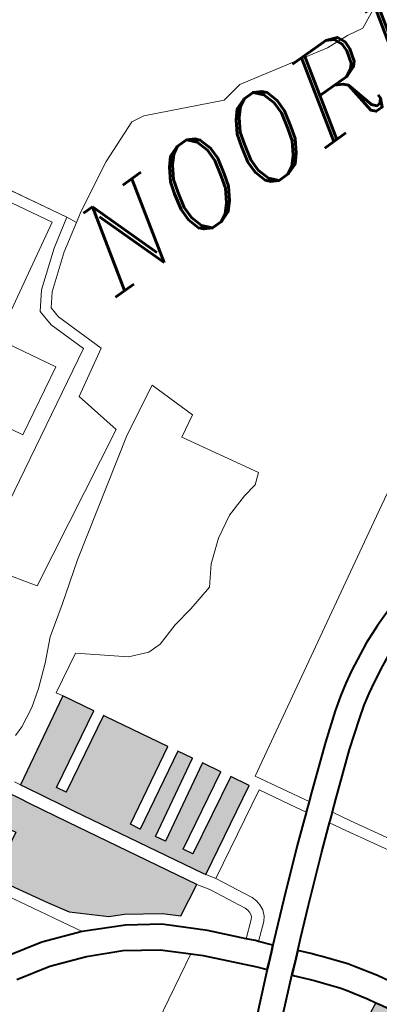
# Model space of a CAD drawing. Header units: metres. Extents: x 148316 to 148653, y 486436 to 486744.
# Tile 70 of 110: x 148541.3 to 148543.29, y 486717.77 to 486723.2. Entities that reach past the tile are written whole.
import ezdxf

# ---------------------------------------------------------------- set-up
doc = ezdxf.new("R2010")
doc.units = ezdxf.units.M
doc.header["$MEASUREMENT"] = 0
for name, color, linetype, lineweight in [('WVB-pen-brm-dik 018', 6, 'Continuous', 13), ('WVB-pen-dik 035', 1, 'Continuous', 40), ('WVB-raster-20%', 254, 'Continuous', 30), ('WVB-raster-60%', 253, 'Continuous', 30), ('WVB-tekst-dik 035', 1, 'Continuous', 40)]:
    doc.layers.add(name, color=color, linetype=linetype, lineweight=lineweight)
doc.styles.add('1 200   cursief   0.18', font='ITALICS.shx', dxfattribs={"height": 0.36})

# ---------------------------------------------------------------- blocks, each defined once
blk = doc.blocks.new('INZET')
at = {"layer": 'WVB-raster-20%', "extrusion": (0, 0, -1)}
blk.add_hatch(color=256, dxfattribs=at).paths.add_polyline_path([(0.119278, -0.055955), (0.118416, -0.055508), (0.120323, -0.052039), (0.120884, -0.050998), (0.121027, -0.050734), (0.121189, -0.050432), (0.121344, -0.050146), (0.121397, -0.04998), (0.121422, -0.049787), (0.121492, -0.049264), (0.12269, -0.049327), (0.123259, -0.048284), (0.124846, -0.049118), (0.124029, -0.050623), (0.123786, -0.051069), (0.122312, -0.05027), (0.121805, -0.051161), (0.121657, -0.051421), (0.12289, -0.052097), (0.122065, -0.053515), (0.121729, -0.054077), (0.12091, -0.054812), (0.120521, -0.05501), (0.119657, -0.055601)])
at = {"layer": 'WVB-raster-20%'}
for points in [[(-0.118054, -0.055423), (-0.118104, -0.055346), (-0.120016, -0.051871), (-0.120181, -0.051565), (-0.12072, -0.050566), (-0.12079, -0.050435), (-0.118413, -0.049117), (-0.117956, -0.049942), (-0.120026, -0.051072), (-0.119883, -0.051336), (-0.117811, -0.050205), (-0.117773, -0.050275), (-0.116856, -0.051933), (-0.118949, -0.053084), (-0.118805, -0.053347), (-0.116711, -0.052195), (-0.11649, -0.052595), (-0.118576, -0.05376), (-0.11843, -0.054022), (-0.116345, -0.052858), (-0.11607, -0.053355), (-0.118158, -0.054492), (-0.118015, -0.054755), (-0.115925, -0.053617), (-0.115649, -0.054117)], [(-0.124828, -0.076687), (-0.124881, -0.075963), (-0.124881, -0.075504), (-0.124833, -0.075266), (-0.124722, -0.074711), (-0.124532, -0.07403), (-0.124118, -0.072438), (-0.124698, -0.072322), (-0.124072, -0.070026), (-0.12282, -0.067058), (-0.123887, -0.066664), (-0.12333, -0.065389), (-0.122287, -0.065852), (-0.121962, -0.065017), (-0.121104, -0.063696), (-0.120478, -0.063139), (-0.119945, -0.062791), (-0.119018, -0.062351), (-0.116277, -0.061034), (-0.116225, -0.061122), (-0.11617, -0.061215), (-0.116119, -0.061309), (-0.116065, -0.06141), (-0.115915, -0.061618), (-0.115731, -0.061848), (-0.115482, -0.062108), (-0.115365, -0.062212), (-0.115081, -0.062413), (-0.114884, -0.06253), (-0.114676, -0.062638), (-0.11449, -0.06272), (-0.114321, -0.062787), (-0.114074, -0.062866), (-0.114107, -0.06296), (-0.114198, -0.063226), (-0.114251, -0.063343), (-0.114307, -0.063433), (-0.114361, -0.0635), (-0.114433, -0.063571), (-0.114506, -0.063624), (-0.115791, -0.064335), (-0.118399, -0.065744), (-0.118933, -0.066033), (-0.119063, -0.066144), (-0.119167, -0.066238), (-0.119301, -0.066378), (-0.119415, -0.066522), (-0.119611, -0.066897), (-0.120384, -0.068727), (-0.121264, -0.07083), (-0.121387, -0.07117), (-0.121917, -0.073204), (-0.121997, -0.073541), (-0.122016, -0.073691), (-0.121991, -0.073897), (-0.121924, -0.07409), (-0.121792, -0.074267), (-0.121672, -0.074387), (-0.121509, -0.074493), (-0.121348, -0.074561), (-0.12058, -0.074754), (-0.120352, -0.074823), (-0.120784, -0.076342), (-0.121033, -0.076284), (-0.121129, -0.076264), (-0.121249, -0.076246), (-0.121463, -0.076225), (-0.121705, -0.076221), (-0.121832, -0.076221), (-0.12204, -0.076241), (-0.122268, -0.076275), (-0.122403, -0.076317), (-0.122671, -0.076389), (-0.123137, -0.07649), (-0.123221, -0.076508), (-0.123638, -0.076581), (-0.124155, -0.076661), (-0.124259, -0.07667), (-0.124496, -0.076679), (-0.124711, -0.076684)]]:
    blk.add_hatch(color=256, dxfattribs=at).paths.add_polyline_path(points)
at = {"layer": 'WVB-pen-brm-dik 018'}
for p, q in [((-0.110661, -0.03841), (-0.113792, -0.032791)), ((-0.113792, -0.032791), (-0.110661, -0.03841)), ((-0.114046, -0.032951), (-0.111075, -0.038284)), ((-0.111075, -0.038284), (-0.114046, -0.032951)), ((-0.108887, -0.037791), (-0.107674, -0.037305)), ((-0.107674, -0.037305), (-0.108887, -0.037791)), ((-0.107674, -0.037305), (-0.10731, -0.037366)), ((-0.10731, -0.037366), (-0.107674, -0.037305)), ((-0.10731, -0.037366), (-0.105247, -0.038296)), ((-0.105247, -0.038296), (-0.10731, -0.037366)), ((-0.115293, -0.038004), (-0.11331, -0.041601)), ((-0.11331, -0.041601), (-0.115293, -0.038004)), ((-0.110224, -0.038498), (-0.108887, -0.037791)), ((-0.108887, -0.037791), (-0.110224, -0.038498)), ((-0.111075, -0.038284), (-0.113904, -0.039902)), ((-0.113904, -0.039902), (-0.111075, -0.038284)), ((-0.105247, -0.038296), (-0.10464, -0.038195)), ((-0.10464, -0.038195), (-0.105247, -0.038296)), ((-0.10464, -0.038195), (-0.102081, -0.038782)), ((-0.102081, -0.038782), (-0.10464, -0.038195)), ((-0.100969, -0.038903), (-0.099473, -0.038184)), ((-0.099473, -0.038184), (-0.100969, -0.038903)), ((-0.111445, -0.0389), (-0.110661, -0.03841)), ((-0.110661, -0.03841), (-0.111445, -0.0389)), ((-0.110661, -0.03841), (-0.110531, -0.038682)), ((-0.110531, -0.038682), (-0.110661, -0.03841)), ((-0.110531, -0.038682), (-0.110303, -0.038539)), ((-0.110303, -0.038539), (-0.110531, -0.038682)), ((-0.110303, -0.038539), (-0.110224, -0.038498)), ((-0.110224, -0.038498), (-0.110303, -0.038539)), ((-0.110531, -0.038682), (-0.111273, -0.039146)), ((-0.111273, -0.039146), (-0.110531, -0.038682)), ((-0.102081, -0.038782), (-0.101434, -0.038823)), ((-0.101434, -0.038823), (-0.102081, -0.038782)), ((-0.101434, -0.038823), (-0.100969, -0.038903)), ((-0.100969, -0.038903), (-0.101434, -0.038823)), ((-0.112394, -0.039638), (-0.111445, -0.0389)), ((-0.111445, -0.0389), (-0.112394, -0.039638)), ((-0.111273, -0.039146), (-0.112183, -0.039854)), ((-0.112183, -0.039854), (-0.111273, -0.039146)), ((-0.112773, -0.040099), (-0.112394, -0.039638)), ((-0.112394, -0.039638), (-0.112773, -0.040099)), ((-0.112183, -0.039854), (-0.112467, -0.040198)), ((-0.112467, -0.040198), (-0.112183, -0.039854)), ((-0.112743, -0.04058), (-0.112773, -0.040099)), ((-0.112773, -0.040099), (-0.112743, -0.04058)), ((-0.112467, -0.040198), (-0.112446, -0.040522)), ((-0.112446, -0.040522), (-0.112467, -0.040198)), ((-0.112393, -0.041629), (-0.112743, -0.04058)), ((-0.112743, -0.04058), (-0.112393, -0.041629)), ((-0.112446, -0.040522), (-0.111984, -0.041908)), ((-0.111984, -0.041908), (-0.112446, -0.040522)), ((-0.118341, -0.044877), (-0.112393, -0.041629)), ((-0.112393, -0.041629), (-0.118341, -0.044877)), ((-0.11331, -0.041601), (-0.115135, -0.042597)), ((-0.115135, -0.042597), (-0.11331, -0.041601)), ((-0.115135, -0.042597), (-0.115469, -0.041987)), ((-0.115469, -0.041987), (-0.115135, -0.042597)), ((-0.111984, -0.041908), (-0.11326, -0.042641)), ((-0.11326, -0.042641), (-0.112955, -0.043977)), ((-0.111434, -0.043555), (-0.112786, -0.044276)), ((-0.112786, -0.044276), (-0.111434, -0.043555)), ((-0.110995, -0.044872), (-0.111434, -0.043555)), ((-0.111434, -0.043555), (-0.110995, -0.044872)), ((-0.112955, -0.043977), (-0.11723, -0.046229)), ((-0.112786, -0.044276), (-0.115902, -0.046287)), ((-0.115902, -0.046287), (-0.112786, -0.044276)), ((-0.111596, -0.045197), (-0.110995, -0.044872)), ((-0.110995, -0.044872), (-0.111596, -0.045197)), ((-0.11723, -0.046229), (-0.117936, -0.04519)), ((-0.110435, -0.047221), (-0.111596, -0.045197)), ((-0.111596, -0.045197), (-0.110435, -0.047221)), ((-0.115902, -0.046287), (-0.116966, -0.047051)), ((-0.116966, -0.047051), (-0.115902, -0.046287)), ((-0.116966, -0.047051), (-0.117753, -0.047583)), ((-0.117753, -0.047583), (-0.116966, -0.047051)), ((-0.110703, -0.04745), (-0.110435, -0.047221)), ((-0.110435, -0.047221), (-0.110703, -0.04745)), ((-0.111771, -0.047717), (-0.111122, -0.047526)), ((-0.111122, -0.047526), (-0.111771, -0.047717)), ((-0.111122, -0.047526), (-0.110703, -0.04745)), ((-0.110703, -0.04745), (-0.111122, -0.047526)), ((-0.117753, -0.047583), (-0.118285, -0.048092)), ((-0.118285, -0.048092), (-0.117753, -0.047583)), ((-0.112382, -0.048061), (-0.111771, -0.047717)), ((-0.111771, -0.047717), (-0.112382, -0.048061)), ((-0.118285, -0.048092), (-0.11884, -0.048555)), ((-0.11884, -0.048555), (-0.118285, -0.048092)), ((-0.112955, -0.048519), (-0.112382, -0.048061)), ((-0.112382, -0.048061), (-0.112955, -0.048519)), ((-0.118513, -0.048935), (-0.117443, -0.048357)), ((-0.117443, -0.048357), (-0.118513, -0.048935)), ((-0.117443, -0.048357), (-0.116924, -0.048786)), ((-0.116924, -0.048786), (-0.117443, -0.048357)), ((-0.11884, -0.048555), (-0.119303, -0.048879)), ((-0.119303, -0.048879), (-0.11884, -0.048555)), ((-0.113374, -0.049015), (-0.112955, -0.048519)), ((-0.112955, -0.048519), (-0.113374, -0.049015)), ((-0.119303, -0.048879), (-0.119835, -0.049156)), ((-0.119835, -0.049156), (-0.119303, -0.048879)), ((-0.116924, -0.048786), (-0.116313, -0.049282)), ((-0.116313, -0.049282), (-0.116924, -0.048786)), ((-0.12079, -0.050435), (-0.118413, -0.049117)), ((-0.119835, -0.049156), (-0.120113, -0.049249)), ((-0.120113, -0.049249), (-0.119835, -0.049156)), ((-0.118413, -0.049117), (-0.118513, -0.048935)), ((-0.118513, -0.048935), (-0.118413, -0.049117)), ((-0.118413, -0.049117), (-0.117956, -0.049942)), ((-0.114138, -0.049206), (-0.113374, -0.049015)), ((-0.113374, -0.049015), (-0.114138, -0.049206)), ((-0.116313, -0.049282), (-0.115779, -0.049511)), ((-0.115779, -0.049511), (-0.116313, -0.049282)), ((-0.115397, -0.049511), (-0.114749, -0.04932)), ((-0.114749, -0.04932), (-0.115397, -0.049511)), ((-0.114749, -0.04932), (-0.114138, -0.049206)), ((-0.114138, -0.049206), (-0.114749, -0.04932)), ((-0.10725, -0.049408), (-0.108622, -0.050184)), ((-0.108622, -0.050184), (-0.10725, -0.049408)), ((-0.115779, -0.049511), (-0.115397, -0.049511)), ((-0.115397, -0.049511), (-0.115779, -0.049511)), ((-0.117956, -0.049942), (-0.120026, -0.051072)), ((-0.120881, -0.050266), (-0.12079, -0.050435)), ((-0.12072, -0.050566), (-0.120881, -0.050266)), ((-0.119883, -0.051336), (-0.117811, -0.050205)), ((-0.117811, -0.050205), (-0.117773, -0.050275)), ((-0.117773, -0.050275), (-0.116856, -0.051933)), ((-0.108622, -0.050184), (-0.115369, -0.053998)), ((-0.115369, -0.053998), (-0.108622, -0.050184)), ((-0.121189, -0.050432), (-0.121027, -0.050734)), ((-0.121027, -0.050734), (-0.120884, -0.050998)), ((-0.120181, -0.051565), (-0.12072, -0.050566)), ((-0.120884, -0.050998), (-0.120323, -0.052039)), ((-0.120026, -0.051072), (-0.119883, -0.051336)), ((-0.120016, -0.051871), (-0.120181, -0.051565)), ((-0.118104, -0.055346), (-0.120016, -0.051871)), ((-0.123291, -0.051975), (-0.121746, -0.054721)), ((-0.121746, -0.054721), (-0.123291, -0.051975)), ((-0.122065, -0.053515), (-0.12289, -0.052097)), ((-0.120323, -0.052039), (-0.118416, -0.055508)), ((-0.116856, -0.051933), (-0.118949, -0.053084)), ((-0.118805, -0.053347), (-0.116711, -0.052195)), ((-0.116711, -0.052195), (-0.11649, -0.052595)), ((-0.110203, -0.052575), (-0.109751, -0.052421)), ((-0.11649, -0.052595), (-0.118576, -0.05376)), ((-0.110739, -0.052793), (-0.110203, -0.052575)), ((-0.11843, -0.054022), (-0.116345, -0.052858)), ((-0.116345, -0.052858), (-0.11607, -0.053355)), ((-0.111511, -0.053181), (-0.111041, -0.052939)), ((-0.111041, -0.052939), (-0.110739, -0.052793)), ((-0.118949, -0.053084), (-0.118805, -0.053347)), ((-0.111836, -0.053363), (-0.111511, -0.053181)), ((-0.121729, -0.054077), (-0.122065, -0.053515)), ((-0.11607, -0.053355), (-0.118158, -0.054492)), ((-0.11217, -0.053571), (-0.111836, -0.053363)), ((-0.118576, -0.05376), (-0.11843, -0.054022)), ((-0.118015, -0.054755), (-0.115925, -0.053617)), ((-0.115925, -0.053617), (-0.115649, -0.054117)), ((-0.113246, -0.054365), (-0.112518, -0.053818)), ((-0.112518, -0.053818), (-0.11217, -0.053571)), ((-0.11118, -0.053798), (-0.11148, -0.053966)), ((-0.110728, -0.053566), (-0.11118, -0.053798)), ((-0.123832, -0.054076), (-0.122829, -0.054312)), ((-0.12091, -0.054812), (-0.121729, -0.054077)), ((-0.115369, -0.053998), (-0.114558, -0.055433)), ((-0.114558, -0.055433), (-0.115369, -0.053998)), ((-0.11148, -0.053966), (-0.111782, -0.054154)), ((-0.122829, -0.054312), (-0.121746, -0.054721)), ((-0.115649, -0.054117), (-0.118054, -0.055423)), ((-0.114362, -0.055271), (-0.113246, -0.054365)), ((-0.111782, -0.054154), (-0.112105, -0.054383)), ((-0.118158, -0.054492), (-0.118015, -0.054755)), ((-0.115499, -0.054377), (-0.117891, -0.055676)), ((-0.117891, -0.055676), (-0.115499, -0.054377)), ((-0.114943, -0.055361), (-0.115499, -0.054377)), ((-0.115499, -0.054377), (-0.114943, -0.055361)), ((-0.112105, -0.054383), (-0.112815, -0.054917)), ((-0.123033, -0.054983), (-0.123992, -0.054757)), ((-0.121746, -0.054721), (-0.120675, -0.055269)), ((-0.120521, -0.05501), (-0.12091, -0.054812)), ((-0.122053, -0.055353), (-0.123033, -0.054983)), ((-0.119657, -0.055601), (-0.120521, -0.05501)), ((-0.112815, -0.054917), (-0.113918, -0.055812)), ((-0.121138, -0.0558), (-0.122053, -0.055353)), ((-0.120675, -0.055269), (-0.119845, -0.055836)), ((-0.118054, -0.055423), (-0.118104, -0.055346)), ((-0.117903, -0.055652), (-0.118054, -0.055423)), ((-0.118054, -0.055423), (-0.117903, -0.055652)), ((-0.114793, -0.055627), (-0.114943, -0.055361)), ((-0.114943, -0.055361), (-0.114793, -0.055627)), ((-0.114641, -0.055502), (-0.114558, -0.055433)), ((-0.114558, -0.055433), (-0.114362, -0.055271)), ((-0.119278, -0.055955), (-0.119657, -0.055601)), ((-0.118416, -0.055508), (-0.119278, -0.055955)), ((-0.118206, -0.055828), (-0.118416, -0.055508)), ((-0.118416, -0.055508), (-0.118206, -0.055828)), ((-0.117891, -0.055676), (-0.117903, -0.055652)), ((-0.117903, -0.055652), (-0.117891, -0.055676)), ((-0.117891, -0.055676), (-0.117379, -0.056678)), ((-0.117379, -0.056678), (-0.117891, -0.055676)), ((-0.114968, -0.055771), (-0.114809, -0.05564)), ((-0.114809, -0.05564), (-0.114793, -0.055627)), ((-0.114793, -0.055627), (-0.114641, -0.055502)), ((-0.120285, -0.056383), (-0.121138, -0.0558)), ((-0.119845, -0.055836), (-0.118912, -0.056709)), ((-0.117704, -0.056811), (-0.118206, -0.055828)), ((-0.118206, -0.055828), (-0.117704, -0.056811)), ((-0.115528, -0.056233), (-0.114968, -0.055771)), ((-0.113918, -0.055812), (-0.114196, -0.056041)), ((-0.11669, -0.057225), (-0.115528, -0.056233)), ((-0.114443, -0.056246), (-0.114522, -0.056311)), ((-0.114364, -0.05618), (-0.114443, -0.056246)), ((-0.114197, -0.056681), (-0.114443, -0.056246)), ((-0.114443, -0.056246), (-0.114197, -0.056681)), ((-0.114208, -0.056052), (-0.114364, -0.05618)), ((-0.114196, -0.056041), (-0.114208, -0.056052)), ((-0.114208, -0.056052), (-0.113937, -0.056533)), ((-0.113937, -0.056533), (-0.114208, -0.056052)), ((-0.11966, -0.056968), (-0.120285, -0.056383)), ((-0.114522, -0.056311), (-0.115078, -0.056769)), ((-0.113937, -0.056533), (-0.113215, -0.057781)), ((-0.113215, -0.057781), (-0.113937, -0.056533)), ((-0.118912, -0.056709), (-0.118171, -0.057514)), ((-0.117678, -0.056894), (-0.117704, -0.056811)), ((-0.117704, -0.056811), (-0.117678, -0.056894)), ((-0.117379, -0.056678), (-0.117331, -0.05683)), ((-0.117331, -0.05683), (-0.117379, -0.056678)), ((-0.115078, -0.056769), (-0.116231, -0.057754)), ((-0.11238, -0.059822), (-0.114197, -0.056681)), ((-0.114197, -0.056681), (-0.11238, -0.059822)), ((-0.11966, -0.056968), (-0.12149, -0.057965)), ((-0.12149, -0.057965), (-0.11966, -0.056968)), ((-0.11941, -0.057203), (-0.11966, -0.056968)), ((-0.117705, -0.057105), (-0.117677, -0.057045)), ((-0.117677, -0.057045), (-0.117705, -0.057105)), ((-0.117673, -0.056972), (-0.117678, -0.056894)), ((-0.117678, -0.056894), (-0.117673, -0.056972)), ((-0.117677, -0.057045), (-0.117673, -0.056972)), ((-0.117673, -0.056972), (-0.117677, -0.057045)), ((-0.117322, -0.056972), (-0.117332, -0.057133)), ((-0.117332, -0.057133), (-0.117322, -0.056972)), ((-0.117331, -0.05683), (-0.117322, -0.056972)), ((-0.117322, -0.056972), (-0.117331, -0.05683)), ((-0.118384, -0.058316), (-0.11941, -0.057203)), ((-0.118171, -0.057514), (-0.117754, -0.057163)), ((-0.117754, -0.057163), (-0.118171, -0.057514)), ((-0.117754, -0.057163), (-0.117705, -0.057105)), ((-0.117705, -0.057105), (-0.117754, -0.057163)), ((-0.117407, -0.057294), (-0.117505, -0.057411)), ((-0.117505, -0.057411), (-0.117407, -0.057294)), ((-0.117332, -0.057133), (-0.117407, -0.057294)), ((-0.117407, -0.057294), (-0.117332, -0.057133)), ((-0.117406, -0.057855), (-0.11669, -0.057225)), ((-0.118171, -0.057514), (-0.117994, -0.057706)), ((-0.117505, -0.057411), (-0.117937, -0.057774)), ((-0.117937, -0.057774), (-0.117505, -0.057411)), ((-0.117994, -0.057706), (-0.117937, -0.057774)), ((-0.117937, -0.057774), (-0.117673, -0.058089)), ((-0.117673, -0.058089), (-0.117406, -0.057855)), ((-0.116231, -0.057754), (-0.116944, -0.058381)), ((-0.118194, -0.058548), (-0.118384, -0.058316)), ((-0.116944, -0.058381), (-0.1172, -0.058606)), ((-0.11898, -0.059254), (-0.118194, -0.058548)), ((-0.1172, -0.058606), (-0.116954, -0.058879)), ((-0.116954, -0.058879), (-0.116846, -0.059012)), ((-0.117726, -0.059069), (-0.118508, -0.05977)), ((-0.117486, -0.059335), (-0.117726, -0.059069)), ((-0.116846, -0.059012), (-0.116748, -0.059133)), ((-0.116748, -0.059133), (-0.1166, -0.059314)), ((-0.117388, -0.059455), (-0.117486, -0.059335)), ((-0.11729, -0.059575), (-0.117388, -0.059455)), ((-0.1166, -0.059314), (-0.116287, -0.059705)), ((-0.117144, -0.059754), (-0.11729, -0.059575)), ((-0.116852, -0.060118), (-0.117144, -0.059754)), ((-0.116287, -0.059705), (-0.116173, -0.059875)), ((-0.116173, -0.059875), (-0.11581, -0.060448)), ((-0.11676, -0.060257), (-0.116852, -0.060118)), ((-0.116407, -0.060813), (-0.11676, -0.060257)), ((-0.11581, -0.060448), (-0.115622, -0.060767)), ((-0.116277, -0.061034), (-0.116407, -0.060813)), ((-0.119018, -0.062351), (-0.116277, -0.061034))]:
    blk.add_line(p, q, dxfattribs=at)
at = {"layer": 'WVB-pen-dik 035', "flags": 128}
for points in [[(-0.105882, -0.051741), (-0.106437, -0.051799), (-0.106859, -0.05185), (-0.107462, -0.051931), (-0.108032, -0.052004), (-0.108423, -0.052068), (-0.108769, -0.052136), (-0.109065, -0.052208), (-0.109367, -0.052291), (-0.109751, -0.052421), (-0.110203, -0.052575), (-0.110739, -0.052793), (-0.111041, -0.052939), (-0.111511, -0.053181), (-0.111836, -0.053363), (-0.11217, -0.053571), (-0.112518, -0.053818), (-0.113246, -0.054365), (-0.114362, -0.055271), (-0.114558, -0.055433)], [(-0.114208, -0.056052), (-0.114196, -0.056041), (-0.113918, -0.055812), (-0.112815, -0.054917), (-0.112105, -0.054383), (-0.111782, -0.054154), (-0.11148, -0.053966), (-0.11118, -0.053798), (-0.110728, -0.053566), (-0.110454, -0.053433), (-0.109958, -0.053231), (-0.109526, -0.053084), (-0.109162, -0.05296), (-0.10889, -0.052886), (-0.108618, -0.05282), (-0.108299, -0.052757), (-0.107931, -0.052696), (-0.107371, -0.052625), (-0.10677, -0.052544), (-0.106359, -0.052495), (-0.105615, -0.052416), (-0.104141, -0.052216), (-0.102987, -0.052066), (-0.102869, -0.05205)], [(-0.121746, -0.054721), (-0.122829, -0.054312), (-0.123832, -0.054076)], [(-0.123992, -0.054757), (-0.123033, -0.054983), (-0.122053, -0.055353), (-0.121138, -0.0558)], [(-0.118171, -0.057514), (-0.118912, -0.056709), (-0.119845, -0.055836), (-0.120675, -0.055269), (-0.121746, -0.054721)], [(-0.114558, -0.055433), (-0.114641, -0.055502), (-0.114793, -0.055627)], [(-0.114793, -0.055627), (-0.114809, -0.05564), (-0.114968, -0.055771), (-0.115528, -0.056233), (-0.11669, -0.057225), (-0.117406, -0.057855), (-0.117673, -0.058089)], [(-0.121138, -0.0558), (-0.120285, -0.056383), (-0.11966, -0.056968)], [(-0.1172, -0.058606), (-0.116944, -0.058381), (-0.116231, -0.057754), (-0.115078, -0.056769), (-0.114522, -0.056311), (-0.114443, -0.056246)], [(-0.114443, -0.056246), (-0.114364, -0.05618), (-0.114208, -0.056052)], [(-0.11966, -0.056968), (-0.11941, -0.057203), (-0.118384, -0.058316)], [(-0.117937, -0.057774), (-0.117994, -0.057706), (-0.118171, -0.057514)], [(-0.117673, -0.058089), (-0.117937, -0.057774)], [(-0.117673, -0.058089), (-0.117817, -0.058216), (-0.118059, -0.058427), (-0.118194, -0.058548)], [(-0.118194, -0.058548), (-0.118059, -0.058427), (-0.117817, -0.058216), (-0.117673, -0.058089)], [(-0.118384, -0.058316), (-0.118194, -0.058548)], [(-0.118194, -0.058548), (-0.11898, -0.059254), (-0.119439, -0.059683), (-0.119749, -0.059973), (-0.120577, -0.060729), (-0.120664, -0.060811), (-0.12147, -0.061571), (-0.122364, -0.062421), (-0.122994, -0.063049), (-0.123548, -0.063626)], [(-0.1172, -0.058606), (-0.117356, -0.058742), (-0.117594, -0.058951), (-0.117726, -0.059069)], [(-0.117726, -0.059069), (-0.117594, -0.058951), (-0.117356, -0.058742), (-0.1172, -0.058606)], [(-0.113844, -0.062205), (-0.114086, -0.062127), (-0.11422, -0.062074), (-0.114372, -0.062007), (-0.114543, -0.061918), (-0.1147, -0.061825), (-0.114929, -0.061663), (-0.114996, -0.061604), (-0.115204, -0.061386), (-0.115358, -0.061194), (-0.11547, -0.061039), (-0.115503, -0.060975), (-0.115562, -0.060868), (-0.115622, -0.060767), (-0.11581, -0.060448), (-0.116173, -0.059875), (-0.116287, -0.059705), (-0.1166, -0.059314), (-0.116748, -0.059133), (-0.116846, -0.059012), (-0.116954, -0.058879), (-0.1172, -0.058606)], [(-0.125563, -0.06943), (-0.125451, -0.068859), (-0.125351, -0.068365), (-0.125282, -0.068111), (-0.125235, -0.067948), (-0.125106, -0.06754), (-0.12489, -0.067004), (-0.124474, -0.06611), (-0.124212, -0.065641), (-0.123968, -0.065265), (-0.12355, -0.064696), (-0.123327, -0.064423), (-0.123202, -0.064276), (-0.122494, -0.063539), (-0.121876, -0.062923), (-0.120989, -0.06208), (-0.120184, -0.061321), (-0.120101, -0.061242), (-0.119274, -0.060487), (-0.118961, -0.060194), (-0.118508, -0.05977), (-0.117726, -0.059069)], [(-0.117726, -0.059069), (-0.117486, -0.059335), (-0.117388, -0.059455), (-0.11729, -0.059575), (-0.117144, -0.059754), (-0.116852, -0.060118), (-0.11676, -0.060257), (-0.116407, -0.060813), (-0.116277, -0.061034)], [(-0.116277, -0.061034), (-0.116225, -0.061122), (-0.11617, -0.061215), (-0.116119, -0.061309), (-0.116065, -0.06141), (-0.115915, -0.061618), (-0.115731, -0.061848), (-0.115482, -0.062108), (-0.115365, -0.062212), (-0.115081, -0.062413), (-0.114884, -0.06253), (-0.114676, -0.062638), (-0.11449, -0.06272), (-0.114321, -0.062787), (-0.114074, -0.062866)]]:
    blk.add_lwpolyline(points, dxfattribs=at)
at = {"layer": 'WVB-raster-20%', "flags": 128}
for points in [[(-0.118416, -0.055508), (-0.120323, -0.052039), (-0.120884, -0.050998), (-0.121027, -0.050734), (-0.121189, -0.050432), (-0.121344, -0.050146), (-0.121397, -0.04998), (-0.121422, -0.049787), (-0.121492, -0.049264), (-0.12269, -0.049327), (-0.123259, -0.048284), (-0.124846, -0.049118), (-0.124029, -0.050623), (-0.123786, -0.051069), (-0.122312, -0.05027), (-0.121805, -0.051161), (-0.121657, -0.051421), (-0.12289, -0.052097), (-0.122065, -0.053515), (-0.121729, -0.054077), (-0.12091, -0.054812), (-0.120521, -0.05501), (-0.119657, -0.055601), (-0.119278, -0.055955)], [(-0.118949, -0.053084), (-0.116856, -0.051933), (-0.117773, -0.050275), (-0.117811, -0.050205), (-0.119883, -0.051336), (-0.120026, -0.051072), (-0.117956, -0.049942), (-0.118413, -0.049117), (-0.12079, -0.050435), (-0.12072, -0.050566), (-0.120181, -0.051565), (-0.120016, -0.051871), (-0.118104, -0.055346), (-0.118054, -0.055423), (-0.115649, -0.054117), (-0.115925, -0.053617), (-0.118015, -0.054755), (-0.118158, -0.054492), (-0.11607, -0.053355), (-0.116345, -0.052858), (-0.11843, -0.054022), (-0.118576, -0.05376), (-0.11649, -0.052595), (-0.116711, -0.052195), (-0.118805, -0.053347)]]:
    blk.add_lwpolyline(points, close=True, dxfattribs=at)
blk.add_lwpolyline([(-0.11617, -0.061215), (-0.116225, -0.061122), (-0.116277, -0.061034), (-0.119018, -0.062351)], dxfattribs=at)
at = {"layer": 'WVB-tekst-dik 035', "style": '1 200   cursief   0.18'}
blk.add_text('NOORDERPLASSEN', height=0.0024, dxfattribs=at).set_placement((-0.110845, -0.040988))

msp = doc.modelspace()

# ---------------------------------------------------------------- block references
at = {"layer": 'WVB-raster-60%', "xscale": 200, "yscale": 200, "zscale": 200, "rotation": 35.4407035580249}
msp.add_blockref('INZET', (148555.136, 486741.2042), dxfattribs=at)

doc.saveas('drawing.dxf')
